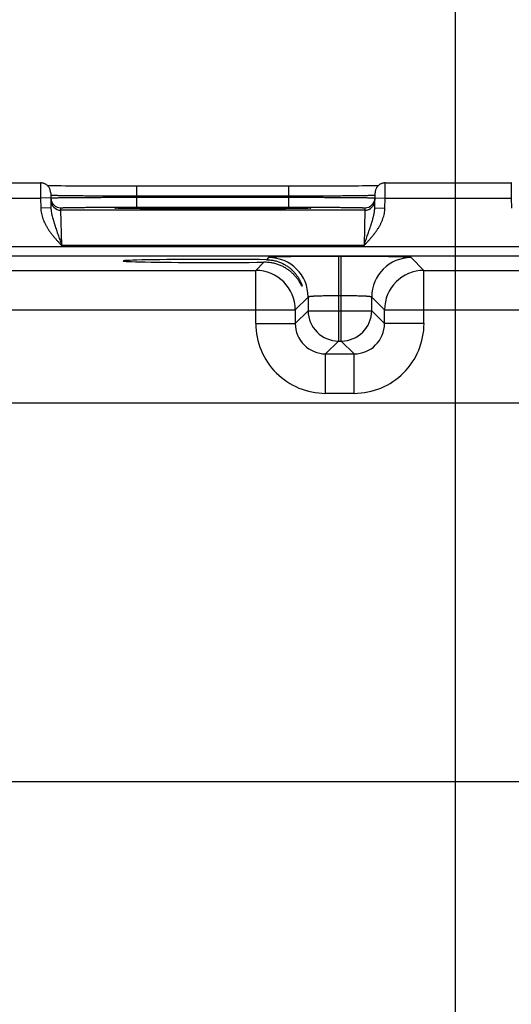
# Model space of a CAD drawing. Header units: inches. Extents: x 0 to 34, y 0 to 22.
# Tile 23 of 70: x 12.2 to 13.2, y 16.2 to 18.1. Entities that reach past the tile are written whole.
import ezdxf

# ---------------------------------------------------------------- set-up
doc = ezdxf.new("R2010")
doc.units = ezdxf.units.IN
doc.header["$LTSCALE"] = 1.87
doc.header["$MEASUREMENT"] = 0
doc.layers.get('0').update_dxf_attribs({"linetype": 'CONTINUOUS'})
doc.layers.add('DIMENSIONS', color=7, linetype='CONTINUOUS')
doc.styles.get("Standard").update_dxf_attribs({"font": 'txt', "width": 0.8})
doc.dimstyles.new('DIMSTYLE_1', dxfattribs={"dimtxt": 0.125, "dimasz": 0.18, "dimexe": 0.18, "dimexo": 0.0625, "dimgap": 0.09, "dimtad": 0, "dimtih": 1, "dimtoh": 1, "dimdec": 3, "dimzin": 4, "dimdsep": 46, "dimtxsty": 'STANDARD', "dimblk": '_FILLED', "dimblk1": '_FILLED', "dimblk2": '_FILLED', "dimcen": 0.09, "dimadec": 0, "dimazin": 0, "dimtp": 0.01, "dimtm": 0.01, "dimtfac": 1, "dimtdec": 3, "dimtofl": 0, "dimtmove": 0, "dimatfit": 3, "dimldrblk": '_FILLED', "dimfxl": 1, "dimtolj": 1, "dimtzin": 4, "dimarcsym": 0})

# ---------------------------------------------------------------- blocks, each defined once
blk = doc.blocks.new('*D11')
at = {"layer": 'DIMENSIONS', "color": 2, "linetype": 'CONTINUOUS'}
blk.add_line((13.0741, 16.1232), (13.0741, 18.4721), dxfattribs=at)
at = {"layer": 'DIMENSIONS', "color": 2, "linetype": 'CONTINUOUS', "insert": (13.0116, 18.5346), "char_height": 0.125, "width": 1.425, "attachment_point": 1, "rotation": 90, "line_spacing_factor": 0.9}
blk.add_mtext('5.810{\\Ftxt.shx;\\W1.000000;\\H0.125000; }[147.57]', dxfattribs=at)
blk = doc.blocks.new('_FILLED')
at = {"color": 0, "linetype": 'BYBLOCK'}
blk.add_solid([(0, 0), (-1, 0.174), (-1, -0.174)], dxfattribs=at)
blk = doc.blocks.new('*D12')
at = {"layer": 'DIMENSIONS', "color": 2, "linetype": 'CONTINUOUS'}
blk.add_line((14.2777, 17.7327), (14.2777, 18.4721), dxfattribs=at)
at = {"layer": 'DIMENSIONS', "color": 2, "linetype": 'CONTINUOUS', "insert": (14.2152, 18.5346), "char_height": 0.125, "width": 1.425, "attachment_point": 1, "rotation": 90, "line_spacing_factor": 0.9}
blk.add_mtext('7.014{\\Ftxt.shx;\\W1.000000;\\H0.125000; }[178.15]', dxfattribs=at)

msp = doc.modelspace()

# ---------------------------------------------------------------- linework, layer by layer
at = {"color": 7, "linetype": 'CONTINUOUS'}
for p, q in [((12.0052, 17.7846), (12.2542, 17.7846)), ((12.2542, 17.7846), (12.2544, 17.7546)), ((12.2691, 17.779), (12.2681, 17.779)), ((12.2725, 17.7789), (12.2691, 17.779)), ((12.2766, 17.7788), (12.2725, 17.7789)), ((12.2814, 17.7788), (12.2766, 17.7788)), ((12.2873, 17.7787), (12.2814, 17.7788)), ((12.2946, 17.7786), (12.2873, 17.7787)), ((12.3035, 17.7785), (12.2946, 17.7786)), ((12.3141, 17.7784), (12.3035, 17.7785)), ((12.3222, 17.7783), (12.3141, 17.7784)), ((12.3316, 17.7783), (12.3222, 17.7783)), ((12.3424, 17.7782), (12.3316, 17.7783)), ((12.3541, 17.7782), (12.3424, 17.7782)), ((12.3661, 17.7781), (12.3541, 17.7782)), ((12.3786, 17.7781), (12.3661, 17.7781)), ((12.3914, 17.778), (12.3786, 17.7781)), ((12.4044, 17.778), (12.3914, 17.778)), ((12.4177, 17.778), (12.4044, 17.778)), ((12.4311, 17.778), (12.4177, 17.778)), ((12.4443, 17.778), (12.4311, 17.778)), ((12.4443, 17.7583), (12.4443, 17.778)), ((12.7516, 17.778), (12.4443, 17.778)), ((12.7451, 17.7583), (12.7451, 17.778)), ((12.7651, 17.778), (12.7516, 17.778)), ((12.7784, 17.778), (12.7651, 17.778)), ((12.7916, 17.778), (12.7784, 17.778)), ((12.8048, 17.778), (12.7916, 17.778)), ((12.8171, 17.7781), (12.8048, 17.778)), ((12.828, 17.7781), (12.8171, 17.7781)), ((12.8417, 17.7782), (12.828, 17.7781)), ((12.8532, 17.7783), (12.8417, 17.7782)), ((12.8633, 17.7783), (12.8532, 17.7783)), ((12.8721, 17.7784), (12.8633, 17.7783)), ((12.8822, 17.7785), (12.8721, 17.7784)), ((12.8906, 17.7786), (12.8822, 17.7785)), ((12.8978, 17.7786), (12.8906, 17.7786)), ((12.904, 17.7787), (12.8978, 17.7786)), ((12.9092, 17.7788), (12.904, 17.7787)), ((12.9136, 17.7789), (12.9092, 17.7788)), ((12.918, 17.7789), (12.9136, 17.7789)), ((12.9213, 17.779), (12.918, 17.7789)), ((12.935, 17.7546), (12.9352, 17.7846)), ((12.9352, 17.7846), (13.1842, 17.7846)), ((13.1842, 17.7846), (13.1844, 17.7546)), ((12.005, 17.7546), (12.2544, 17.7546)), ((12.2744, 17.755), (12.2544, 17.7546)), ((12.2544, 17.7546), (12.2547, 17.7349)), ((12.2742, 17.765), (12.2747, 17.7352)), ((12.2744, 17.7599), (12.2743, 17.76)), ((12.2744, 17.7551), (12.2745, 17.7551)), ((12.7451, 17.7583), (12.4443, 17.7583)), ((12.4443, 17.7583), (12.4443, 17.7564)), ((12.4443, 17.7367), (12.4443, 17.7564)), ((12.4443, 17.7564), (12.7451, 17.7564)), ((12.7451, 17.7583), (12.7451, 17.7564)), ((12.7451, 17.7367), (12.7451, 17.7564)), ((12.9147, 17.7352), (12.9152, 17.765)), ((12.9149, 17.7551), (12.915, 17.7551)), ((12.9151, 17.76), (12.915, 17.7599)), ((12.915, 17.755), (12.935, 17.7546)), ((12.9347, 17.7349), (12.935, 17.7546)), ((12.935, 17.7546), (13.1844, 17.7546)), ((13.1844, 17.7546), (13.1847, 17.7349)), ((12.2747, 17.7352), (12.2547, 17.7349)), ((12.2945, 17.7307), (12.2944, 17.7354)), ((12.4037, 17.7346), (12.4035, 17.7346)), ((12.4039, 17.7346), (12.4037, 17.7346)), ((12.4043, 17.7346), (12.4039, 17.7346)), ((12.4047, 17.7346), (12.4043, 17.7346)), ((12.4055, 17.7345), (12.4047, 17.7346)), ((12.4064, 17.7345), (12.4055, 17.7345)), ((12.4081, 17.7344), (12.4064, 17.7345)), ((12.4102, 17.7344), (12.4081, 17.7344)), ((12.4129, 17.7343), (12.4102, 17.7344)), ((12.4163, 17.7342), (12.4129, 17.7343)), ((12.4204, 17.7341), (12.4163, 17.7342)), ((12.4256, 17.7341), (12.4204, 17.7341)), ((12.4304, 17.734), (12.4256, 17.7341)), ((12.4361, 17.7339), (12.4304, 17.734)), ((12.443, 17.7338), (12.4361, 17.7339)), ((12.4513, 17.7337), (12.443, 17.7338)), ((12.4443, 17.7367), (12.7451, 17.7367)), ((12.4618, 17.7337), (12.4513, 17.7337)), ((12.4702, 17.7336), (12.4618, 17.7337)), ((12.48, 17.7335), (12.4702, 17.7336)), ((12.4912, 17.7335), (12.48, 17.7335)), ((12.503, 17.7334), (12.4912, 17.7335)), ((12.5153, 17.7333), (12.503, 17.7334)), ((12.528, 17.7333), (12.5153, 17.7333)), ((12.541, 17.7333), (12.528, 17.7333)), ((12.5542, 17.7332), (12.541, 17.7333)), ((12.5677, 17.7332), (12.5542, 17.7332)), ((12.5813, 17.7332), (12.5677, 17.7332)), ((12.5947, 17.7332), (12.5813, 17.7332)), ((12.6081, 17.7332), (12.5947, 17.7332)), ((12.6217, 17.7332), (12.6081, 17.7332)), ((12.6352, 17.7332), (12.6217, 17.7332)), ((12.6484, 17.7333), (12.6352, 17.7332)), ((12.6613, 17.7333), (12.6484, 17.7333)), ((12.6741, 17.7333), (12.6613, 17.7333)), ((12.6864, 17.7334), (12.6741, 17.7333)), ((12.6977, 17.7335), (12.6864, 17.7334)), ((12.7077, 17.7335), (12.6977, 17.7335)), ((12.72, 17.7336), (12.7077, 17.7335)), ((12.7298, 17.7337), (12.72, 17.7336)), ((12.7379, 17.7337), (12.7298, 17.7337)), ((12.745, 17.7338), (12.7379, 17.7337)), ((12.7511, 17.7339), (12.745, 17.7338)), ((12.7582, 17.734), (12.7511, 17.7339)), ((12.7641, 17.7341), (12.7582, 17.734)), ((12.769, 17.7341), (12.7641, 17.7341)), ((12.7729, 17.7342), (12.769, 17.7341)), ((12.7761, 17.7343), (12.7729, 17.7342)), ((12.7792, 17.7344), (12.7761, 17.7343)), ((12.7814, 17.7344), (12.7792, 17.7344)), ((12.7827, 17.7345), (12.7814, 17.7344)), ((12.7838, 17.7345), (12.7827, 17.7345)), ((12.7845, 17.7346), (12.7838, 17.7345)), ((12.7851, 17.7346), (12.7845, 17.7346)), ((12.7854, 17.7346), (12.7851, 17.7346)), ((12.7857, 17.7346), (12.7854, 17.7346)), ((12.7859, 17.7346), (12.7857, 17.7346)), ((12.786, 17.7347), (12.7859, 17.7346)), ((12.7861, 17.7347), (12.786, 17.7347)), ((12.895, 17.7354), (12.8949, 17.7307)), ((12.9147, 17.7352), (12.9347, 17.7349)), ((12.8949, 17.7307), (12.2945, 17.7307)), ((12.296, 17.6607), (12.2945, 17.7307)), ((12.8949, 17.7307), (12.8934, 17.6607)), ((13.9734, 17.6586), (10.3032, 17.6586)), ((12.8934, 17.6607), (12.296, 17.6607)), ((13.9734, 17.6396), (10.3032, 17.6396)), ((12.7049, 17.6371), (12.7007, 17.6329)), ((12.8485, 17.6395), (12.8429, 17.6395)), ((12.8429, 17.6395), (12.8429, 17.4721)), ((12.8485, 17.4721), (12.8485, 17.6395)), ((13.0118, 17.6118), (12.9865, 17.6371)), ((12.6957, 17.6279), (12.6796, 17.6118)), ((12.0818, 17.6118), (12.6796, 17.6118)), ((12.6796, 17.5067), (12.6796, 17.6118)), ((13.0118, 17.6118), (13.6096, 17.6118)), ((13.0118, 17.5067), (13.0118, 17.6118)), ((12.7829, 17.5591), (12.7575, 17.5338)), ((12.7829, 17.5591), (12.7829, 17.5321)), ((12.8485, 17.5615), (12.8429, 17.5615)), ((12.9085, 17.5321), (12.9085, 17.5591)), ((12.9338, 17.5338), (12.9085, 17.5591)), ((12.0038, 17.5338), (12.7575, 17.5338)), ((12.7575, 17.5338), (12.7575, 17.5067)), ((12.7829, 17.5321), (12.7575, 17.5067)), ((12.7829, 17.5321), (12.9085, 17.5321)), ((12.9085, 17.5321), (12.9338, 17.5067)), ((12.9338, 17.5338), (13.6875, 17.5338)), ((12.9338, 17.5067), (12.9338, 17.5338)), ((12.6796, 17.5067), (12.7575, 17.5067)), ((13.0118, 17.5067), (12.9338, 17.5067)), ((12.8429, 17.4721), (12.8175, 17.4468)), ((12.8429, 17.4721), (12.8485, 17.4721)), ((12.8485, 17.4721), (12.8738, 17.4468)), ((12.8175, 17.4468), (12.8738, 17.4468)), ((12.8175, 17.3688), (12.8175, 17.4468)), ((12.8738, 17.3688), (12.8738, 17.4468)), ((12.8175, 17.3688), (12.8738, 17.3688)), ((13.8329, 17.3496), (10.4471, 17.3496)), ((10.4471, 16.6016), (13.8329, 16.6016))]:
    msp.add_line(p, q, dxfattribs=at)
for points in [[(12.2742, 17.765), (12.2741, 17.7662), (12.274, 17.7674), (12.2738, 17.7686), (12.2735, 17.7698), (12.2732, 17.771), (12.2728, 17.7721), (12.2723, 17.7732), (12.2717, 17.7743), (12.2711, 17.7753), (12.2704, 17.7764), (12.2697, 17.7773), (12.2689, 17.7782), (12.268, 17.7791), (12.2671, 17.7799), (12.2662, 17.7807), (12.2652, 17.7814), (12.2641, 17.782), (12.2631, 17.7826), (12.2619, 17.7831), (12.2608, 17.7835), (12.2597, 17.7839), (12.2585, 17.7842), (12.2573, 17.7844), (12.2561, 17.7845), (12.2549, 17.7846), (12.2542, 17.7846)], [(12.9352, 17.7846), (12.9345, 17.7846), (12.9333, 17.7845), (12.9321, 17.7844), (12.9309, 17.7842), (12.9297, 17.7839), (12.9286, 17.7835), (12.9274, 17.7831), (12.9263, 17.7826), (12.9252, 17.782), (12.9242, 17.7814), (12.9232, 17.7807), (12.9223, 17.7799), (12.9214, 17.7791), (12.9205, 17.7782), (12.9197, 17.7773), (12.919, 17.7764), (12.9183, 17.7753), (12.9177, 17.7743), (12.9171, 17.7732), (12.9166, 17.7721), (12.9162, 17.771), (12.9159, 17.7698), (12.9156, 17.7686), (12.9154, 17.7674), (12.9152, 17.7662), (12.9152, 17.765)], [(13.1849, 17.7846), (13.1842, 17.7846)], [(12.4035, 17.7346), (12.4033, 17.7347), (12.4033, 17.7347), (12.4032, 17.7347), (12.4032, 17.7347)], [(12.7862, 17.7347), (12.7862, 17.7347), (12.7861, 17.7347)]]:
    msp.add_lwpolyline(points, dxfattribs=at)
for centre, radius, start, end in [((12.2944, 17.7554), 0.02, 181, 181.2436), ((12.2944, 17.7554), 0.02, 181.2447, 270.0013), ((12.895, 17.7554), 0.02, 269.9987, 358.7553), ((12.895, 17.7554), 0.02, 358.7564, 359), ((12.2945, 17.7507), 0.02, 181.0012, 270.0013), ((12.4079, 17.8173), 0.0828, 266.7202, 266.8827), ((12.7816, 17.8153), 0.0808, 273.115, 273.2829), ((12.8949, 17.7507), 0.02, 269.9987, 358.9988), ((12.7049, 17.5591), 0.078, 0.0209, 89.9791), ((12.9865, 17.5591), 0.078, 90.0209, 179.9791), ((12.6795, 17.5337), 0.078, 0.0209, 89.9791), ((13.0119, 17.5337), 0.078, 90.0209, 179.9791), ((12.8429, 17.5321), 0.06, 180.0209, 269.9791), ((12.8485, 17.5321), 0.06, 270.0209, 359.9791), ((12.8175, 17.5067), 0.138, 179.9963, 270.0037), ((12.8175, 17.5067), 0.06, 179.9636, 270.0364), ((12.8739, 17.5067), 0.138, 269.9963, 0.0037), ((12.8739, 17.5067), 0.06, 269.9636, 0.0364)]:
    msp.add_arc(centre, radius, start, end, dxfattribs=at)
msp.add_ellipse((12.5947, 17.6304), major_axis=(0.1771, 0), ratio=0.017455, start_param=0.92934, end_param=5.318939, dxfattribs=at)
for points, knots in [([(12.4443, 17.7583), (12.4389, 17.7583), (12.4281, 17.7583), (12.412, 17.7584), (12.3962, 17.7585), (12.3809, 17.7585), (12.3661, 17.7586), (12.3521, 17.7587), (12.3389, 17.7588), (12.3267, 17.7589), (12.3171, 17.759), (12.3101, 17.7591), (12.3052, 17.7591), (12.3007, 17.7592), (12.2965, 17.7593), (12.2927, 17.7593), (12.2892, 17.7594), (12.2861, 17.7595), (12.2833, 17.7595), (12.2812, 17.7596), (12.2797, 17.7596), (12.2787, 17.7597), (12.2779, 17.7597), (12.2771, 17.7597), (12.2764, 17.7598), (12.2758, 17.7598), (12.2753, 17.7598), (12.275, 17.7598), (12.2747, 17.7599), (12.2746, 17.7599), (12.2745, 17.7599), (12.2744, 17.7599), (12.2744, 17.7599)], [0, 0, 0, 0, 0.095784, 0.19069, 0.283846, 0.374395, 0.461507, 0.544382, 0.622257, 0.694417, 0.760199, 0.790506, 0.818998, 0.845607, 0.870273, 0.89294, 0.913555, 0.932071, 0.948446, 0.962641, 0.968912, 0.974626, 0.97978, 0.984372, 0.988398, 0.991858, 0.994748, 0.997069, 0.998015, 0.998819, 0.99948, 1, 1, 1, 1]), ([(12.2745, 17.7551), (12.2745, 17.7551), (12.2746, 17.7551), (12.2747, 17.7551), (12.2748, 17.7551), (12.2751, 17.7552), (12.2754, 17.7552), (12.2759, 17.7552), (12.2765, 17.7552), (12.2772, 17.7553), (12.2779, 17.7553), (12.2788, 17.7553), (12.2798, 17.7553), (12.2813, 17.7554), (12.2833, 17.7554), (12.2861, 17.7554), (12.2893, 17.7555), (12.2928, 17.7555), (12.2966, 17.7556), (12.3008, 17.7556), (12.3053, 17.7557), (12.3101, 17.7557), (12.3172, 17.7558), (12.3267, 17.7559), (12.3389, 17.756), (12.3521, 17.756), (12.3662, 17.7561), (12.3809, 17.7562), (12.3962, 17.7562), (12.412, 17.7563), (12.4281, 17.7563), (12.4389, 17.7564), (12.4443, 17.7564)], [0, 0, 0, 0, 0.000513, 0.00117, 0.001969, 0.00291, 0.005223, 0.008105, 0.011558, 0.015577, 0.020162, 0.02531, 0.031018, 0.037282, 0.051466, 0.067829, 0.086334, 0.10694, 0.129598, 0.154257, 0.180859, 0.209345, 0.239649, 0.305427, 0.377589, 0.455472, 0.53836, 0.625491, 0.716064, 0.809247, 0.904183, 1, 1, 1, 1]), ([(12.915, 17.7599), (12.9149, 17.7599), (12.9149, 17.7599), (12.9148, 17.7599), (12.9146, 17.7599), (12.9144, 17.7598), (12.9141, 17.7598), (12.9136, 17.7598), (12.913, 17.7598), (12.9123, 17.7597), (12.9115, 17.7597), (12.9106, 17.7597), (12.9097, 17.7596), (12.9082, 17.7596), (12.9061, 17.7595), (12.9033, 17.7595), (12.9002, 17.7594), (12.8967, 17.7593), (12.8928, 17.7593), (12.8887, 17.7592), (12.8841, 17.7591), (12.8793, 17.7591), (12.8722, 17.759), (12.8627, 17.7589), (12.8505, 17.7588), (12.8373, 17.7587), (12.8233, 17.7586), (12.8085, 17.7585), (12.7932, 17.7585), (12.7774, 17.7584), (12.7613, 17.7583), (12.7505, 17.7583), (12.7451, 17.7583)], [0, 0, 0, 0, 0.00052, 0.001181, 0.001985, 0.002931, 0.005252, 0.008142, 0.011601, 0.015628, 0.02022, 0.025374, 0.031088, 0.037358, 0.051553, 0.067928, 0.086444, 0.107059, 0.129725, 0.154392, 0.181001, 0.209492, 0.2398, 0.305582, 0.377742, 0.455617, 0.538491, 0.625604, 0.716154, 0.809309, 0.904215, 1, 1, 1, 1]), ([(12.7451, 17.7564), (12.7505, 17.7564), (12.7613, 17.7563), (12.7774, 17.7563), (12.7931, 17.7562), (12.8085, 17.7562), (12.8232, 17.7561), (12.8373, 17.756), (12.8504, 17.756), (12.8627, 17.7559), (12.8722, 17.7558), (12.8792, 17.7557), (12.8841, 17.7557), (12.8886, 17.7556), (12.8928, 17.7556), (12.8966, 17.7555), (12.9001, 17.7555), (12.9033, 17.7554), (12.906, 17.7554), (12.9081, 17.7554), (12.9096, 17.7553), (12.9106, 17.7553), (12.9114, 17.7553), (12.9122, 17.7553), (12.9129, 17.7552), (12.9135, 17.7552), (12.914, 17.7552), (12.9143, 17.7552), (12.9146, 17.7551), (12.9147, 17.7551), (12.9148, 17.7551), (12.9149, 17.7551), (12.9149, 17.7551)], [0, 0, 0, 0, 0.095817, 0.190753, 0.283937, 0.37451, 0.461642, 0.54453, 0.622413, 0.694575, 0.760353, 0.790657, 0.819142, 0.845745, 0.870404, 0.893062, 0.913667, 0.932173, 0.948536, 0.962719, 0.968983, 0.974691, 0.979838, 0.984423, 0.988443, 0.991895, 0.994778, 0.99709, 0.998032, 0.998831, 0.999487, 1, 1, 1, 1]), ([(12.2547, 17.7349), (12.2547, 17.734), (12.2548, 17.7322), (12.2551, 17.7286), (12.2558, 17.7241), (12.2571, 17.7188), (12.2587, 17.7136), (12.2607, 17.7086), (12.263, 17.7036), (12.2656, 17.6989), (12.2684, 17.6942), (12.2715, 17.6897), (12.2747, 17.6853), (12.278, 17.6811), (12.2815, 17.6769), (12.285, 17.6728), (12.2881, 17.6694), (12.2905, 17.6667), (12.2929, 17.6641), (12.2948, 17.6621), (12.296, 17.6607)], [0, 0, 0, 0, 0.031251, 0.062503, 0.124993, 0.187485, 0.249979, 0.312475, 0.374974, 0.437473, 0.499974, 0.562476, 0.624979, 0.687483, 0.749986, 0.81249, 0.874994, 0.906246, 0.937497, 1, 1, 1, 1]), ([(12.2747, 17.7352), (12.2747, 17.7344), (12.2748, 17.7329), (12.2751, 17.7297), (12.2755, 17.7266), (12.2761, 17.7235), (12.2767, 17.7204), (12.2777, 17.7166), (12.2789, 17.712), (12.2803, 17.7075), (12.2815, 17.7037), (12.2825, 17.7007), (12.2835, 17.6976), (12.2848, 17.6938), (12.2864, 17.6891), (12.288, 17.6845), (12.2896, 17.6798), (12.2912, 17.675), (12.2928, 17.6703), (12.2944, 17.6655), (12.2955, 17.6623), (12.296, 17.6607)], [0, 0, 0, 0, 0.030581, 0.061074, 0.121881, 0.152241, 0.182584, 0.243294, 0.304158, 0.365286, 0.426781, 0.457689, 0.488714, 0.551134, 0.614061, 0.677483, 0.741365, 0.805646, 0.870245, 0.935066, 1, 1, 1, 1]), ([(12.2944, 17.7354), (12.2944, 17.7354), (12.2944, 17.7354), (12.2944, 17.7354), (12.2944, 17.7354), (12.2944, 17.7355), (12.2944, 17.7355), (12.2945, 17.7355), (12.2945, 17.7355), (12.2946, 17.7355), (12.2947, 17.7355), (12.2948, 17.7355), (12.2949, 17.7355), (12.2952, 17.7356), (12.2955, 17.7356), (12.296, 17.7356), (12.2966, 17.7356), (12.2973, 17.7357), (12.298, 17.7357), (12.2989, 17.7357), (12.2998, 17.7358), (12.3008, 17.7358), (12.302, 17.7358), (12.3036, 17.7359), (12.3059, 17.7359), (12.3089, 17.736), (12.3122, 17.736), (12.3158, 17.7361), (12.3197, 17.7362), (12.324, 17.7362), (12.3285, 17.7363), (12.3333, 17.7363), (12.3384, 17.7363), (12.3437, 17.7364), (12.3513, 17.7365), (12.3613, 17.7365), (12.3738, 17.7366), (12.3871, 17.7366), (12.4009, 17.7367), (12.4152, 17.7367), (12.4297, 17.7367), (12.4394, 17.7367), (12.4443, 17.7367)], [0, 0, 0, 0, 0.000131, 0.000181, 0.000239, 0.000381, 0.000559, 0.000772, 0.001022, 0.001308, 0.001992, 0.002823, 0.003803, 0.004933, 0.00764, 0.010943, 0.014842, 0.019334, 0.024416, 0.030084, 0.036336, 0.043168, 0.050577, 0.058558, 0.076217, 0.096098, 0.118154, 0.142337, 0.168589, 0.196842, 0.22703, 0.259083, 0.292922, 0.328463, 0.365622, 0.444439, 0.528606, 0.617319, 0.709715, 0.804909, 0.901983, 1, 1, 1, 1]), ([(12.4032, 17.7346), (12.4031, 17.7346), (12.4028, 17.7347), (12.4025, 17.7347), (12.4022, 17.7347), (12.4019, 17.7347), (12.4017, 17.7347), (12.4015, 17.7348), (12.4013, 17.7348), (12.4012, 17.7348), (12.4012, 17.7348), (12.4011, 17.7348), (12.4011, 17.7348), (12.401, 17.7348), (12.401, 17.7349), (12.401, 17.7349), (12.401, 17.7349), (12.401, 17.7349), (12.401, 17.7349), (12.401, 17.7349), (12.401, 17.7349), (12.401, 17.7349), (12.401, 17.7349), (12.401, 17.7349), (12.4011, 17.7349), (12.4011, 17.7349), (12.4012, 17.735), (12.4012, 17.735), (12.4013, 17.735), (12.4014, 17.735), (12.4015, 17.735), (12.4016, 17.735), (12.4018, 17.735), (12.4021, 17.7351), (12.4023, 17.7351), (12.4027, 17.7351), (12.403, 17.7351), (12.4034, 17.7352), (12.4038, 17.7352), (12.4043, 17.7352), (12.405, 17.7352), (12.4059, 17.7353), (12.4072, 17.7353), (12.4085, 17.7354), (12.41, 17.7354), (12.4123, 17.7355), (12.4155, 17.7355), (12.4197, 17.7356), (12.4244, 17.7357), (12.4296, 17.7358), (12.4352, 17.7358), (12.4413, 17.7359), (12.4479, 17.736), (12.4549, 17.7361), (12.4623, 17.7361), (12.4701, 17.7362), (12.4782, 17.7362), (12.4867, 17.7363), (12.4986, 17.7364), (12.5142, 17.7364), (12.5335, 17.7365), (12.5535, 17.7365), (12.574, 17.7366), (12.5878, 17.7366), (12.5947, 17.7366)], [0, 0, 0, 0, 0.001915, 0.003652, 0.005213, 0.006597, 0.007804, 0.008834, 0.009687, 0.010047, 0.010363, 0.010636, 0.010865, 0.011052, 0.011196, 0.011301, 0.011341, 0.011374, 0.011403, 0.011433, 0.011467, 0.011508, 0.011616, 0.011764, 0.011955, 0.012188, 0.012464, 0.012785, 0.013149, 0.013558, 0.014011, 0.014508, 0.015635, 0.016938, 0.018419, 0.020077, 0.021911, 0.023922, 0.02611, 0.028473, 0.031013, 0.036618, 0.04292, 0.049913, 0.057592, 0.065953, 0.084696, 0.10609, 0.130069, 0.156564, 0.185503, 0.216797, 0.250357, 0.286088, 0.323885, 0.363638, 0.405234, 0.448551, 0.493464, 0.587554, 0.686416, 0.788907, 0.893839, 1, 1, 1, 1]), ([(12.5947, 17.7332), (12.5834, 17.7332), (12.561, 17.7332), (12.5284, 17.7333), (12.5024, 17.7334), (12.4828, 17.7335), (12.4693, 17.7336), (12.4569, 17.7337), (12.4455, 17.7338), (12.4352, 17.7339), (12.4275, 17.734), (12.4219, 17.7341), (12.4182, 17.7342), (12.4149, 17.7343), (12.4119, 17.7343), (12.4093, 17.7344), (12.407, 17.7345), (12.4053, 17.7345), (12.4042, 17.7346), (12.4037, 17.7346), (12.4034, 17.7346)], [0, 0, 0, 0, 0.177808, 0.350093, 0.5115, 0.58654, 0.657016, 0.722378, 0.782121, 0.835775, 0.882929, 0.903948, 0.92321, 0.940677, 0.956313, 0.970085, 0.981972, 0.991951, 0.996218, 1, 1, 1, 1]), ([(12.5947, 17.7366), (12.6016, 17.7366), (12.6154, 17.7366), (12.6359, 17.7365), (12.6559, 17.7365), (12.6752, 17.7364), (12.6907, 17.7364), (12.7027, 17.7363), (12.7111, 17.7362), (12.7193, 17.7362), (12.7271, 17.7361), (12.7345, 17.7361), (12.7415, 17.736), (12.748, 17.7359), (12.7542, 17.7358), (12.7598, 17.7358), (12.765, 17.7357), (12.7697, 17.7356), (12.7739, 17.7355), (12.7771, 17.7355), (12.7793, 17.7354), (12.7808, 17.7354), (12.7822, 17.7353), (12.7834, 17.7353), (12.7844, 17.7352), (12.7851, 17.7352), (12.7855, 17.7352), (12.786, 17.7352), (12.7864, 17.7351), (12.7867, 17.7351), (12.787, 17.7351), (12.7873, 17.7351), (12.7876, 17.735), (12.7878, 17.735), (12.7879, 17.735), (12.788, 17.735), (12.7881, 17.735), (12.7881, 17.735), (12.7882, 17.735), (12.7883, 17.7349), (12.7883, 17.7349), (12.7883, 17.7349), (12.7884, 17.7349), (12.7884, 17.7349), (12.7884, 17.7349), (12.7884, 17.7349), (12.7884, 17.7349), (12.7884, 17.7349), (12.7884, 17.7349), (12.7884, 17.7349), (12.7884, 17.7349), (12.7883, 17.7348), (12.7883, 17.7348), (12.7883, 17.7348), (12.7882, 17.7348), (12.7881, 17.7348), (12.7881, 17.7348), (12.7879, 17.7348), (12.7877, 17.7347), (12.7875, 17.7347), (12.7872, 17.7347), (12.7869, 17.7347), (12.7866, 17.7347), (12.7863, 17.7346), (12.7862, 17.7346)], [0, 0, 0, 0, 0.106159, 0.21109, 0.313578, 0.412439, 0.506529, 0.551441, 0.594757, 0.636353, 0.676106, 0.713903, 0.749635, 0.783195, 0.814489, 0.843429, 0.869925, 0.893903, 0.915298, 0.934044, 0.942405, 0.950084, 0.957078, 0.96338, 0.968985, 0.971526, 0.97389, 0.976078, 0.97809, 0.979925, 0.981583, 0.983064, 0.984367, 0.985494, 0.985991, 0.986444, 0.986853, 0.987218, 0.987538, 0.987815, 0.988049, 0.988239, 0.988388, 0.988496, 0.988537, 0.988572, 0.988601, 0.988631, 0.988664, 0.988703, 0.988808, 0.988952, 0.989138, 0.989367, 0.989639, 0.989956, 0.990316, 0.991168, 0.992198, 0.993405, 0.994788, 0.996349, 0.998086, 1, 1, 1, 1]), ([(12.786, 17.7346), (12.7857, 17.7346), (12.7852, 17.7346), (12.7841, 17.7345), (12.7824, 17.7345), (12.7801, 17.7344), (12.7775, 17.7343), (12.7745, 17.7343), (12.7712, 17.7342), (12.7675, 17.7341), (12.7619, 17.734), (12.7541, 17.7339), (12.7439, 17.7338), (12.7325, 17.7337), (12.72, 17.7336), (12.7066, 17.7335), (12.687, 17.7334), (12.661, 17.7333), (12.6283, 17.7332), (12.606, 17.7332), (12.5947, 17.7332)], [0, 0, 0, 0, 0.003782, 0.008049, 0.018029, 0.029918, 0.043692, 0.059327, 0.076795, 0.096058, 0.117078, 0.164232, 0.217887, 0.27763, 0.342992, 0.413468, 0.488507, 0.649913, 0.822194, 1, 1, 1, 1]), ([(12.7451, 17.7367), (12.75, 17.7367), (12.7597, 17.7367), (12.7742, 17.7367), (12.7885, 17.7367), (12.8023, 17.7366), (12.8155, 17.7366), (12.8281, 17.7365), (12.8381, 17.7365), (12.8457, 17.7364), (12.851, 17.7363), (12.8561, 17.7363), (12.8609, 17.7363), (12.8654, 17.7362), (12.8697, 17.7362), (12.8736, 17.7361), (12.8772, 17.736), (12.8805, 17.736), (12.8835, 17.7359), (12.8858, 17.7359), (12.8874, 17.7358), (12.8885, 17.7358), (12.8896, 17.7358), (12.8905, 17.7357), (12.8913, 17.7357), (12.8921, 17.7357), (12.8928, 17.7356), (12.8934, 17.7356), (12.8939, 17.7356), (12.8942, 17.7356), (12.8945, 17.7355), (12.8946, 17.7355), (12.8947, 17.7355), (12.8948, 17.7355), (12.8949, 17.7355), (12.8949, 17.7355), (12.8949, 17.7355), (12.895, 17.7355), (12.895, 17.7354), (12.895, 17.7354), (12.895, 17.7354), (12.895, 17.7354), (12.895, 17.7354)], [0, 0, 0, 0, 0.098017, 0.195091, 0.290285, 0.382681, 0.471394, 0.555561, 0.634378, 0.671538, 0.707078, 0.740917, 0.77297, 0.803158, 0.831411, 0.857662, 0.881847, 0.903903, 0.923783, 0.941441, 0.949423, 0.956832, 0.963664, 0.969916, 0.975584, 0.980666, 0.985158, 0.989057, 0.992361, 0.995068, 0.996198, 0.997178, 0.998009, 0.998692, 0.998978, 0.999228, 0.999441, 0.999619, 0.999761, 0.999819, 0.999869, 1, 1, 1, 1]), ([(12.8934, 17.6607), (12.8939, 17.6623), (12.895, 17.6655), (12.8966, 17.6703), (12.8982, 17.675), (12.8998, 17.6798), (12.9014, 17.6845), (12.903, 17.6891), (12.9046, 17.6938), (12.9059, 17.6976), (12.9069, 17.7007), (12.9076, 17.7029), (12.9084, 17.7052), (12.9091, 17.7075), (12.9098, 17.7098), (12.9107, 17.7128), (12.9115, 17.7158), (12.9123, 17.7189), (12.9128, 17.7212), (12.9133, 17.7235), (12.9137, 17.7258), (12.9141, 17.7281), (12.9145, 17.7313), (12.9146, 17.7336), (12.9147, 17.7352)], [0, 0, 0, 0, 0.064934, 0.129755, 0.194354, 0.258636, 0.322517, 0.38594, 0.448867, 0.511286, 0.542311, 0.57322, 0.604019, 0.634715, 0.66532, 0.695845, 0.756707, 0.787075, 0.817423, 0.847767, 0.878122, 0.908507, 0.93894, 1, 1, 1, 1]), ([(12.8934, 17.6607), (12.8946, 17.6621), (12.8964, 17.6641), (12.8989, 17.6667), (12.9013, 17.6694), (12.9043, 17.6728), (12.9079, 17.6769), (12.9114, 17.6811), (12.9147, 17.6853), (12.9174, 17.689), (12.9194, 17.692), (12.9209, 17.6942), (12.9224, 17.6966), (12.9237, 17.6989), (12.9251, 17.7013), (12.9263, 17.7037), (12.9275, 17.7061), (12.9286, 17.7086), (12.9297, 17.7111), (12.9309, 17.7145), (12.9323, 17.7188), (12.9336, 17.7241), (12.9344, 17.7295), (12.9346, 17.7331), (12.9347, 17.7349)], [0, 0, 0, 0, 0.062502, 0.093753, 0.125005, 0.187507, 0.25001, 0.312513, 0.375016, 0.437518, 0.468771, 0.500023, 0.531275, 0.562527, 0.59378, 0.625032, 0.656284, 0.687536, 0.718788, 0.75004, 0.812534, 0.875025, 0.937514, 1, 1, 1, 1]), ([(12.8429, 17.6395), (12.8384, 17.6395), (12.8296, 17.6395), (12.8164, 17.6395), (12.8034, 17.6394), (12.7908, 17.6393), (12.7787, 17.6392), (12.7672, 17.6391), (12.7564, 17.639), (12.748, 17.6388), (12.7416, 17.6387), (12.7372, 17.6386), (12.733, 17.6385), (12.7291, 17.6384), (12.7255, 17.6384), (12.7221, 17.6383), (12.719, 17.6381), (12.7162, 17.638), (12.7137, 17.6379), (12.7118, 17.6378), (12.7105, 17.6378), (12.7096, 17.6377), (12.7088, 17.6377), (12.708, 17.6376), (12.7073, 17.6375), (12.7068, 17.6375), (12.7063, 17.6374), (12.7058, 17.6374), (12.7055, 17.6373), (12.7053, 17.6373), (12.7052, 17.6372), (12.7051, 17.6372), (12.705, 17.6372), (12.705, 17.6372), (12.7049, 17.6371), (12.7049, 17.6371), (12.7049, 17.6371)], [0, 0, 0, 0, 0.0969, 0.192887, 0.287057, 0.378522, 0.466426, 0.549933, 0.628266, 0.700678, 0.734452, 0.766498, 0.796738, 0.825099, 0.85152, 0.875938, 0.898293, 0.918531, 0.936609, 0.952488, 0.95959, 0.966128, 0.972097, 0.977495, 0.982319, 0.986568, 0.99024, 0.993335, 0.99585, 0.996891, 0.997788, 0.998545, 0.999162, 0.999644, 0.999837, 1, 1, 1, 1]), ([(12.9865, 17.6371), (12.9864, 17.6371), (12.9864, 17.6371), (12.9864, 17.6372), (12.9863, 17.6372), (12.9863, 17.6372), (12.9862, 17.6372), (12.986, 17.6373), (12.9858, 17.6373), (12.9855, 17.6374), (12.9851, 17.6374), (12.9846, 17.6375), (12.984, 17.6375), (12.9834, 17.6376), (12.9826, 17.6377), (12.9818, 17.6377), (12.9809, 17.6378), (12.9795, 17.6378), (12.9777, 17.6379), (12.9752, 17.638), (12.9724, 17.6381), (12.9693, 17.6383), (12.9659, 17.6384), (12.9623, 17.6384), (12.9584, 17.6385), (12.9542, 17.6386), (12.9498, 17.6387), (12.9434, 17.6388), (12.9349, 17.639), (12.9242, 17.6391), (12.9127, 17.6392), (12.9006, 17.6393), (12.888, 17.6394), (12.875, 17.6395), (12.8618, 17.6395), (12.8529, 17.6395), (12.8485, 17.6395)], [0, 0, 0, 0, 0.000163, 0.000356, 0.000838, 0.001455, 0.002212, 0.003109, 0.00415, 0.006665, 0.00976, 0.013432, 0.017681, 0.022505, 0.027903, 0.033872, 0.04041, 0.047512, 0.063391, 0.081469, 0.101707, 0.124062, 0.14848, 0.174901, 0.203262, 0.233502, 0.265548, 0.299322, 0.371734, 0.450067, 0.533574, 0.621478, 0.712943, 0.807113, 0.9031, 1, 1, 1, 1]), ([(12.771, 17.5805), (12.771, 17.5805), (12.771, 17.5805), (12.771, 17.5804), (12.7709, 17.5804), (12.7709, 17.5804), (12.7709, 17.5804), (12.7709, 17.5804), (12.7709, 17.5804), (12.7709, 17.5804), (12.7708, 17.5804), (12.7708, 17.5804), (12.7708, 17.5805), (12.7707, 17.5805), (12.7707, 17.5806), (12.7706, 17.5807), (12.7705, 17.5809), (12.7704, 17.581), (12.7703, 17.5812), (12.7702, 17.5814), (12.7701, 17.5817), (12.7699, 17.5819), (12.7698, 17.5822), (12.7695, 17.5826), (12.7692, 17.5832), (12.7689, 17.5839), (12.7684, 17.5847), (12.768, 17.5855), (12.7675, 17.5864), (12.767, 17.5873), (12.7664, 17.5883), (12.7658, 17.5892), (12.7652, 17.5903), (12.7643, 17.5916), (12.7631, 17.5934), (12.7615, 17.5956), (12.7598, 17.5978), (12.7579, 17.6), (12.7559, 17.6022), (12.7538, 17.6044), (12.7508, 17.6073), (12.7466, 17.6108), (12.741, 17.6148), (12.7349, 17.6184), (12.7282, 17.6216), (12.7221, 17.6238), (12.717, 17.6253), (12.713, 17.6262), (12.7089, 17.627), (12.7046, 17.6275), (12.7002, 17.6278), (12.6972, 17.6279), (12.6957, 17.6279)], [0, 0, 0, 0, 0.000407, 0.000745, 0.001019, 0.001236, 0.001414, 0.001582, 0.001774, 0.002013, 0.002313, 0.00268, 0.003117, 0.003625, 0.004857, 0.006379, 0.008187, 0.010276, 0.012639, 0.015269, 0.018157, 0.021294, 0.024671, 0.028279, 0.036149, 0.044829, 0.054249, 0.064342, 0.075047, 0.08631, 0.098081, 0.110317, 0.12298, 0.136037, 0.163217, 0.191665, 0.221238, 0.25183, 0.283363, 0.315782, 0.34905, 0.418035, 0.490271, 0.565822, 0.644839, 0.72753, 0.770338, 0.814155, 0.859007, 0.90492, 0.951913, 1, 1, 1, 1]), ([(12.7007, 17.6329), (12.7021, 17.6329), (12.7049, 17.6327), (12.7091, 17.6323), (12.7132, 17.6317), (12.7171, 17.6309), (12.7209, 17.6299), (12.7245, 17.6287), (12.7281, 17.6273), (12.7325, 17.6254), (12.7377, 17.6227), (12.7434, 17.6189), (12.7486, 17.6149), (12.7532, 17.6106), (12.7566, 17.6068), (12.7591, 17.6037), (12.7608, 17.6014), (12.7623, 17.5992), (12.7638, 17.5969), (12.7651, 17.5946), (12.7663, 17.5925), (12.7673, 17.5903), (12.7683, 17.5883), (12.769, 17.5867), (12.7694, 17.5855), (12.7697, 17.5847), (12.77, 17.5839), (12.7703, 17.5832), (12.7705, 17.5825), (12.7707, 17.582), (12.7708, 17.5815), (12.7708, 17.5812), (12.7709, 17.581), (12.7709, 17.5809), (12.7709, 17.5807), (12.771, 17.5806), (12.771, 17.5805), (12.771, 17.5805)], [0, 0, 0, 0, 0.04585, 0.090642, 0.134403, 0.177163, 0.218957, 0.259821, 0.299794, 0.338911, 0.414697, 0.48745, 0.55736, 0.624535, 0.688975, 0.720135, 0.750539, 0.780132, 0.808839, 0.836556, 0.863148, 0.888433, 0.912175, 0.934071, 0.944209, 0.953735, 0.962586, 0.970697, 0.977998, 0.984417, 0.989886, 0.992242, 0.994338, 0.996165, 0.99772, 0.998998, 1, 1, 1, 1]), ([(12.8429, 17.5615), (12.841, 17.5615), (12.8371, 17.5615), (12.8314, 17.5615), (12.8257, 17.5614), (12.8203, 17.5613), (12.815, 17.5612), (12.8108, 17.5611), (12.8075, 17.561), (12.8045, 17.561), (12.801, 17.5608), (12.797, 17.5607), (12.794, 17.5605), (12.7918, 17.5604), (12.7904, 17.5603), (12.789, 17.5602), (12.7878, 17.5601), (12.7867, 17.5599), (12.7858, 17.5598), (12.7851, 17.5597), (12.7846, 17.5597), (12.7843, 17.5596), (12.784, 17.5595), (12.7837, 17.5595), (12.7835, 17.5594), (12.7833, 17.5594), (12.7832, 17.5593), (12.7831, 17.5593), (12.783, 17.5593), (12.783, 17.5592), (12.783, 17.5592), (12.7829, 17.5592), (12.7829, 17.5591)], [0, 0, 0, 0, 0.096721, 0.192531, 0.286526, 0.377821, 0.465558, 0.548911, 0.588698, 0.627098, 0.699386, 0.765099, 0.823624, 0.850019, 0.87442, 0.89677, 0.91702, 0.935124, 0.951044, 0.964747, 0.97076, 0.976211, 0.981098, 0.985422, 0.989184, 0.992389, 0.995043, 0.996169, 0.997166, 0.998038, 0.998793, 1, 1, 1, 1]), ([(12.9085, 17.5591), (12.9085, 17.5592), (12.9084, 17.5592), (12.9084, 17.5592), (12.9083, 17.5593), (12.9083, 17.5593), (12.9082, 17.5593), (12.9081, 17.5594), (12.9079, 17.5594), (12.9077, 17.5595), (12.9074, 17.5595), (12.9071, 17.5596), (12.9068, 17.5597), (12.9063, 17.5597), (12.9056, 17.5598), (12.9046, 17.5599), (12.9036, 17.5601), (12.9023, 17.5602), (12.901, 17.5603), (12.8995, 17.5604), (12.8974, 17.5605), (12.8943, 17.5607), (12.8904, 17.5608), (12.8869, 17.561), (12.8839, 17.561), (12.8806, 17.5611), (12.8764, 17.5612), (12.8711, 17.5613), (12.8657, 17.5614), (12.86, 17.5615), (12.8543, 17.5615), (12.8504, 17.5615), (12.8485, 17.5615)], [0, 0, 0, 0, 0.001207, 0.001962, 0.002834, 0.003831, 0.004957, 0.007611, 0.010816, 0.014578, 0.018902, 0.023789, 0.02924, 0.035253, 0.048956, 0.064876, 0.08298, 0.10323, 0.12558, 0.149981, 0.176376, 0.234901, 0.300614, 0.372902, 0.411302, 0.451089, 0.534442, 0.622179, 0.713474, 0.807469, 0.903279, 1, 1, 1, 1])]:
    msp.add_open_spline(points, degree=3, knots=knots, dxfattribs=at)

# ---------------------------------------------------------------- dimensions: what is measured, and where the dimension line sits
at = {"layer": 'DIMENSIONS', "color": 2, "linetype": 'CONTINUOUS'}
for feature_location, offset, origin, picture, middle in [((13.0741, 16.1232), (0, 2.3489), (7.2641, 16.0607), '*D11', (13.0741, 19.2471)), ((14.2777, 17.7327), (0, 0.7395), (7.2641, 17.6702), '*D12', (14.2777, 19.2471))]:
    dim = msp.add_ordinate_dim(feature_location=feature_location, offset=offset, dtype=1, origin=origin, dimstyle='DIMSTYLE_1', dxfattribs=at)
    dim.commit()
    dim.dimension.update_dxf_attribs({"geometry": picture, "text_midpoint": middle})

doc.saveas('drawing.dxf')
